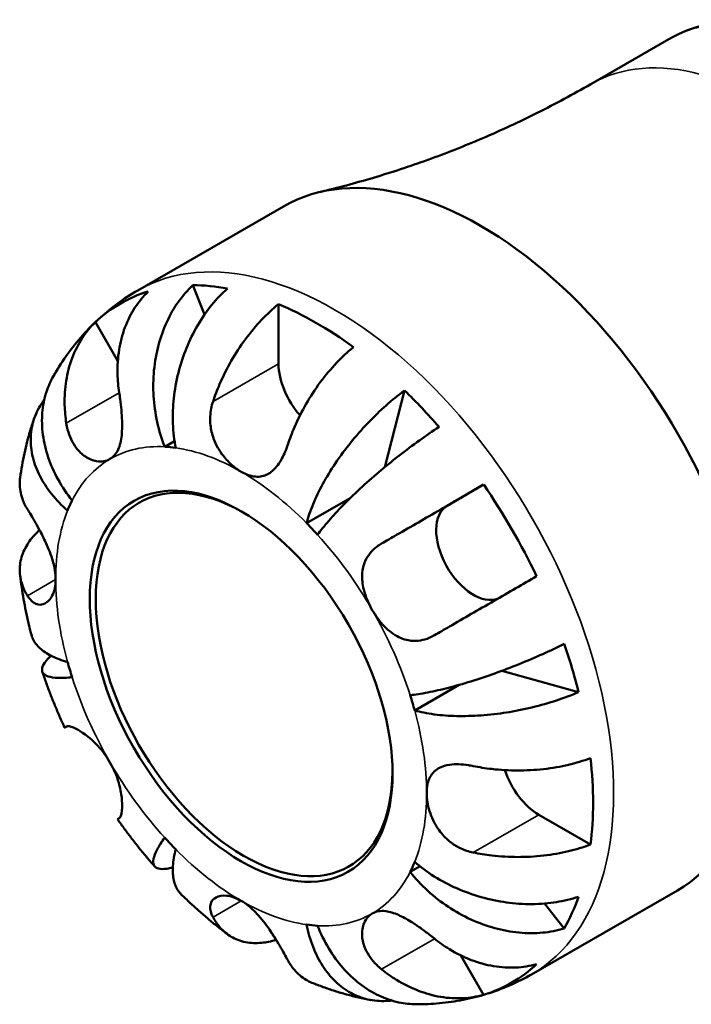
# Model space of a CAD drawing. Header units: millimetres. Extents: x 0 to 903, y 0 to 594.
# Tile 11 of 14: x 549 to 589, y 443 to 501. Entities that reach past the tile are written whole.
import ezdxf

# ---------------------------------------------------------------- set-up
doc = ezdxf.new("R2010")
doc.units = ezdxf.units.MM
doc.layers.add('Visible (ANSI)', color=7, linetype='Continuous', lineweight=50)
doc.layers.add('Visible Narrow (ANSI)', color=7, linetype='Continuous', lineweight=35)

msp = doc.modelspace()

# ---------------------------------------------------------------- linework, layer by layer
at = {"layer": 'Visible (ANSI)'}
for p, q in [((587.289, 500.159), (582.647, 497.486)), ((564.354, 490.206), (555.667, 485.203)), ((559.64, 483.76), (558.948, 485.515)), ((564.053, 480.829), (564.053, 484.388)), ((554.48, 480.994), (553.142, 483.312)), ((570.378, 474.676), (571.551, 479.245)), ((557.273, 475.893), (557.857, 476.229)), ((574.093, 472.373), (576.269, 473.636)), ((565.725, 471.339), (568.323, 472.835)), ((581.921, 461.284), (577.352, 462.549)), ((572.164, 460.187), (574.814, 461.713)), ((582.634, 452.205), (579.557, 453.977)), ((571.893, 450.571), (572.478, 450.908)), ((587.809, 449.476), (579.122, 444.474)), ((581.067, 447.205), (579.886, 448.69)), ((576.269, 443.254), (574.919, 445.593))]:
    msp.add_line(p, q, dxfattribs=at)
for centre, major_axis, start_param, end_param in [((576.081, 469.841), (11.727, -20.365), 0, 3.141593), ((566.281, 464.197), (-11.648, 20.227), 5.824761, 5.960079), ((566.281, 464.197), (-11.648, 20.227), 6.14975, 6.420488), ((566.281, 464.197), (11.648, -20.227), 2.222759, 2.493498), ((566.281, 479.547), (-1.572, 2.73), 0.787332, 1.917489), ((566.281, 464.197), (11.648, -20.227), 1.89777, 2.033088), ((561.826, 461.632), (-7.797, 13.54), 5.860414, 5.924425), ((562.003, 461.734), (6.238, -10.832), 2.364173, 7.060605), ((566.281, 464.197), (11.648, -20.227), 1.437361, 1.708099), ((561.826, 461.632), (-7.797, 13.54), 0.362627, 0.426638), ((575.668, 469.645), (1.572, -2.73), 3.143526, 6.218993), ((561.826, 461.632), (-7.797, 13.54), 5.075016, 5.139027), ((566.281, 464.197), (11.648, -20.227), 1.112372, 1.24769), ((561.826, 461.632), (7.797, -13.54), 4.289618, 4.353629), ((561.826, 461.632), (-7.797, 13.54), 4.289618, 4.353629), ((566.281, 464.197), (11.648, -20.227), 0.651963, 0.922701), ((579.557, 456.552), (-1.572, 2.73), 1.220694, 2.358128), ((561.826, 461.632), (7.797, -13.54), 5.075016, 5.139027), ((561.826, 461.632), (7.797, -13.54), 0.362627, 0.426638), ((566.281, 464.197), (11.648, -20.227), 0.326974, 0.462292), ((561.826, 461.632), (7.797, -13.54), 5.860414, 5.924425), ((566.281, 464.197), (11.648, -20.227), 6.14975, 6.420488)]:
    msp.add_ellipse(centre, major_axis=major_axis, ratio=0.578093, start_param=start_param, end_param=end_param, dxfattribs=at)
msp.add_ellipse((561.826, 461.632), major_axis=(-6.363, 11.049), ratio=0.578093, dxfattribs=at)
for points, knots in [([(599.853, 498.462), (599.012, 499.03), (598.154, 499.523), (596.431, 500.338), (595.57, 500.66), (593.832, 501.122), (592.96, 501.26), (591.245, 501.323), (590.407, 501.25), (588.788, 500.875), (588.006, 500.572), (587.289, 500.159)], [-4.091235, -4.091235, -4.091235, -4.091235, -3.768773, -3.768773, -3.44631, -3.44631, -3.123847, -3.123847, -2.801384, -2.801384, -2.478922, -2.478922, -2.478922, -2.478922]), ([(566.522, 491.061), (567.567, 491.309), (568.629, 491.592), (570.776, 492.231), (571.86, 492.587), (574.037, 493.373), (575.129, 493.803), (577.305, 494.736), (578.39, 495.239), (580.538, 496.313), (581.602, 496.884), (582.647, 497.486)], [0.6129451, 0.6129451, 0.6129451, 0.6129451, 0.647049, 0.647049, 0.6811528, 0.6811528, 0.7152567, 0.7152567, 0.7493606, 0.7493606, 0.7834645, 0.7834645, 0.7834645, 0.7834645]), ([(557.273, 475.893), (557.098, 476.338), (556.94, 476.845), (556.711, 477.882), (556.64, 478.414), (556.58, 479.388), (556.585, 479.92), (556.685, 480.965), (556.779, 481.478), (557.018, 482.386), (557.185, 482.864), (557.596, 483.76), (557.841, 484.178), (558.335, 484.873), (558.628, 485.216), (558.948, 485.515)], [3.513394, 3.513394, 3.513394, 3.513394, 3.660118, 3.660118, 3.806842, 3.806842, 3.952998, 3.952998, 4.099153, 4.099153, 4.244968, 4.244968, 4.390783, 4.390783, 4.532631, 4.532631, 4.532631, 4.532631]), ([(555.667, 485.203), (555.237, 484.956), (554.821, 484.683), (554.025, 484.096), (553.645, 483.78), (552.926, 483.114), (552.587, 482.763), (551.954, 482.035), (551.659, 481.657), (551.114, 480.881), (550.864, 480.484), (550.635, 480.079)], [0.7834645, 0.7834645, 0.7834645, 0.7834645, 0.849207, 0.849207, 0.9149496, 0.9149496, 0.9806922, 0.9806922, 1.0464348, 1.0464348, 1.1121774, 1.1121774, 1.1121774, 1.1121774]), ([(556.292, 485.14), (555.989, 484.846), (555.72, 484.512), (555.279, 483.834), (555.07, 483.427), (554.743, 482.556), (554.626, 482.093), (554.485, 481.213), (554.45, 480.714), (554.474, 479.844), (554.509, 479.475), (554.563, 479.122)], [0.14941, 0.14941, 0.14941, 0.14941, 0.290445, 0.290445, 0.4363418, 0.4363418, 0.5822385, 0.5822385, 0.7293467, 0.7293467, 0.8352626, 0.8352626, 0.8352626, 0.8352626]), ([(561.01, 485.316), (560.671, 485.018), (560.35, 484.678), (559.789, 483.989), (559.499, 483.575), (558.98, 482.69), (558.752, 482.218), (558.387, 481.323), (558.218, 480.817), (557.958, 479.787), (557.867, 479.263), (557.763, 478.305), (557.741, 477.783), (557.779, 476.763), (557.84, 476.267), (557.927, 475.83)], [0.149402, 0.149402, 0.149402, 0.149402, 0.29125, 0.29125, 0.437065, 0.437065, 0.58288, 0.58288, 0.729035, 0.729035, 0.87519, 0.87519, 1.021915, 1.021915, 1.168639, 1.168639, 1.168639, 1.168639]), ([(560.149, 478.581), (560.26, 478.917), (560.394, 479.27), (560.753, 480.103), (560.996, 480.581), (561.483, 481.428), (561.771, 481.875), (562.394, 482.717), (562.727, 483.112), (563.352, 483.772), (563.698, 484.099), (564.053, 484.388)], [3.8923951, 3.8923951, 3.8923951, 3.8923951, 3.9983109, 3.9983109, 4.1454192, 4.1454192, 4.2913159, 4.2913159, 4.4372126, 4.4372126, 4.5782477, 4.5782477, 4.5782477, 4.5782477]), ([(551.413, 477.294), (551.359, 477.647), (551.324, 478.016), (551.3, 478.886), (551.335, 479.385), (551.476, 480.265), (551.593, 480.728), (551.92, 481.599), (552.129, 482.006), (552.57, 482.684), (552.839, 483.018), (553.142, 483.312)], [3.8923951, 3.8923951, 3.8923951, 3.8923951, 3.9983109, 3.9983109, 4.1454192, 4.1454192, 4.2913159, 4.2913159, 4.4372126, 4.4372126, 4.5782477, 4.5782477, 4.5782477, 4.5782477]), ([(568.508, 481.822), (568.153, 481.533), (567.807, 481.207), (567.182, 480.547), (566.849, 480.151), (566.226, 479.309), (565.937, 478.863), (565.45, 478.016), (565.208, 477.538), (564.849, 476.704), (564.715, 476.352), (564.603, 476.015)], [0.14941, 0.14941, 0.14941, 0.14941, 0.290445, 0.290445, 0.4363418, 0.4363418, 0.5822385, 0.5822385, 0.7293467, 0.7293467, 0.8352626, 0.8352626, 0.8352626, 0.8352626]), ([(550.635, 480.079), (550.477, 479.799), (550.336, 479.485), (550.097, 478.751), (550.016, 478.323), (549.95, 477.515), (549.958, 477.062), (550.08, 476.145), (550.193, 475.681), (550.479, 474.839), (550.679, 474.382), (551.169, 473.496), (551.461, 473.067), (551.759, 472.693)], [0.3186447, 0.3186447, 0.3186447, 0.3186447, 0.4370651, 0.4370651, 0.5828803, 0.5828803, 0.7290354, 0.7290354, 0.8751905, 0.8751905, 1.0219149, 1.0219149, 1.1686392, 1.1686392, 1.1686392, 1.1686392]), ([(554.563, 479.122), (554.583, 478.993), (554.603, 478.862), (554.649, 478.516), (554.674, 478.3), (554.713, 477.861), (554.728, 477.642), (554.744, 477.131), (554.739, 476.85), (554.68, 476.257), (554.612, 475.966), (554.385, 475.475), (554.222, 475.284), (554.013, 475.164)], [-0.5076659, -0.5076659, -0.5076659, -0.5076659, -0.4671899, -0.4671899, -0.4020022, -0.4020022, -0.3350664, -0.3350664, -0.2430046, -0.2430046, -0.1248886, -0.1248886, 0, 0, 0, 0]), ([(565.725, 471.339), (565.812, 471.676), (565.94, 472.064), (566.272, 472.87), (566.476, 473.288), (566.899, 474.062), (567.158, 474.489), (567.731, 475.338), (568.046, 475.761), (568.654, 476.516), (569.003, 476.918), (569.731, 477.683), (570.108, 478.046), (570.8, 478.66), (571.176, 478.968), (571.551, 479.245)], [3.513394, 3.513394, 3.513394, 3.513394, 3.660118, 3.660118, 3.806842, 3.806842, 3.952998, 3.952998, 4.099153, 4.099153, 4.244968, 4.244968, 4.390783, 4.390783, 4.532631, 4.532631, 4.532631, 4.532631]), ([(551.488, 472.093), (551.154, 472.386), (550.822, 472.726), (550.252, 473.437), (550.014, 473.808), (549.66, 474.501), (549.511, 474.885), (549.323, 475.654), (549.284, 476.039), (549.298, 476.732), (549.354, 477.103), (549.573, 477.815), (549.737, 478.155), (549.981, 478.534), (550.04, 478.619), (550.104, 478.703)], [3.5133937, 3.5133937, 3.5133937, 3.5133937, 3.6601181, 3.6601181, 3.8068425, 3.8068425, 3.9529976, 3.9529976, 4.0991526, 4.0991526, 4.2449679, 4.2449679, 4.3907831, 4.3907831, 4.4324587, 4.4324587, 4.4324587, 4.4324587]), ([(561.826, 474.406), (561.649, 474.508), (561.472, 474.634), (561.112, 474.944), (560.932, 475.132), (560.526, 475.65), (560.324, 476.001), (560.091, 476.639), (560.028, 476.905), (559.979, 477.35), (559.974, 477.524), (559.99, 477.858), (560.01, 478.017), (560.068, 478.312), (560.104, 478.448), (560.149, 478.581)], [0, 0, 0, 0, 0.0751484, 0.0751484, 0.1577568, 0.1577568, 0.278871, 0.278871, 0.3605643, 0.3605643, 0.4131592, 0.4131592, 0.4617469, 0.4617469, 0.504857, 0.504857, 0.504857, 0.504857]), ([(549.515, 477.615), (549.432, 477.381), (549.354, 477.146), (549.21, 476.675), (549.144, 476.438), (549.021, 475.965), (548.965, 475.728), (548.862, 475.253), (548.815, 475.016), (548.732, 474.54), (548.694, 474.302), (548.662, 474.064)], [1.2423981, 1.2423981, 1.2423981, 1.2423981, 1.2788639, 1.2788639, 1.3153297, 1.3153297, 1.3517954, 1.3517954, 1.3882612, 1.3882612, 1.424727, 1.424727, 1.424727, 1.424727]), ([(554.013, 475.164), (553.903, 475.1), (553.782, 475.056), (553.513, 475.009), (553.364, 475.009), (552.992, 475.072), (552.765, 475.162), (552.348, 475.439), (552.159, 475.618), (551.881, 475.989), (551.78, 476.159), (551.612, 476.522), (551.544, 476.714), (551.46, 477.038), (551.434, 477.165), (551.413, 477.294)], [0, 0, 0, 0, 0.0660814, 0.0660814, 0.1366745, 0.1366745, 0.238734, 0.238734, 0.3345777, 0.3345777, 0.4015785, 0.4015785, 0.4668531, 0.4668531, 0.5074534, 0.5074534, 0.5074534, 0.5074534]), ([(573.613, 477.07), (573.219, 476.813), (572.814, 476.535), (572.056, 475.992), (571.634, 475.676), (570.799, 475.024), (570.387, 474.687), (569.654, 474.064), (569.265, 473.721), (568.531, 473.041), (568.186, 472.704), (567.598, 472.103), (567.302, 471.784), (566.78, 471.178), (566.554, 470.893), (566.379, 470.65)], [0.149402, 0.149402, 0.149402, 0.149402, 0.29125, 0.29125, 0.437065, 0.437065, 0.58288, 0.58288, 0.729035, 0.729035, 0.87519, 0.87519, 1.021915, 1.021915, 1.168639, 1.168639, 1.168639, 1.168639]), ([(564.603, 476.015), (564.599, 476.003), (564.595, 475.99), (564.533, 475.808), (564.47, 475.645), (564.34, 475.354), (564.276, 475.226), (564.124, 474.962), (564.035, 474.83), (563.778, 474.514), (563.601, 474.361), (563.184, 474.139), (562.944, 474.092), (562.411, 474.136), (562.121, 474.236), (561.826, 474.406)], [-0.5107229, -0.5107229, -0.5107229, -0.5107229, -0.5065357, -0.5065357, -0.4498196, -0.4498196, -0.4007076, -0.4007076, -0.3417366, -0.3417366, -0.2415977, -0.2415977, -0.1249838, -0.1249838, 0, 0, 0, 0]), ([(548.662, 474.064), (548.645, 473.937), (548.637, 473.812), (548.639, 473.41), (548.689, 473.102), (548.871, 472.583), (548.976, 472.369), (549.1, 472.169)], [0.5198379, 0.5198379, 0.5198379, 0.5198379, 0.5822385, 0.5822385, 0.7293467, 0.7293467, 0.8352626, 0.8352626, 0.8352626, 0.8352626]), ([(570.188, 470.124), (570.467, 470.285), (570.769, 470.46), (571.511, 470.889), (571.961, 471.149), (572.794, 471.631), (573.254, 471.896), (574.172, 472.426), (574.63, 472.691), (575.439, 473.157), (575.863, 473.401), (576.269, 473.636)], [3.8923951, 3.8923951, 3.8923951, 3.8923951, 3.9983109, 3.9983109, 4.1454192, 4.1454192, 4.2913159, 4.2913159, 4.4372126, 4.4372126, 4.5782477, 4.5782477, 4.5782477, 4.5782477]), ([(549.1, 472.169), (549.149, 472.09), (549.2, 472.006), (549.334, 471.784), (549.419, 471.642), (549.602, 471.327), (549.699, 471.155), (549.935, 470.718), (550.073, 470.448), (550.365, 469.811), (550.508, 469.446), (550.718, 468.704), (550.777, 468.335), (550.777, 467.994)], [-0.5081641, -0.5081641, -0.5081641, -0.5081641, -0.4646053, -0.4646053, -0.4015475, -0.4015475, -0.3356183, -0.3356183, -0.2428696, -0.2428696, -0.1249066, -0.1249066, 0, 0, 0, 0]), ([(549.1, 467.018), (548.976, 467.218), (548.871, 467.432), (548.689, 467.952), (548.639, 468.26), (548.636, 468.822), (548.682, 469.128), (548.886, 469.727), (549.044, 470.021), (549.384, 470.496), (549.583, 470.722), (549.816, 470.939)], [3.8923951, 3.8923951, 3.8923951, 3.8923951, 3.9983109, 3.9983109, 4.1454192, 4.1454192, 4.2913159, 4.2913159, 4.4372126, 4.4372126, 4.5592099, 4.5592099, 4.5592099, 4.5592099]), ([(569.638, 466.166), (569.528, 466.356), (569.43, 466.553), (569.255, 466.967), (569.182, 467.183), (569.05, 467.71), (569.015, 468.017), (569.048, 468.587), (569.108, 468.847), (569.291, 469.255), (569.388, 469.411), (569.619, 469.693), (569.751, 469.819), (569.989, 470.001), (570.086, 470.065), (570.188, 470.124)], [0, 0, 0, 0, 0.0660814, 0.0660814, 0.1366745, 0.1366745, 0.238734, 0.238734, 0.3345777, 0.3345777, 0.4015785, 0.4015785, 0.4668531, 0.4668531, 0.5074534, 0.5074534, 0.5074534, 0.5074534]), ([(548.657, 468.234), (548.686, 467.996), (548.719, 467.758), (548.79, 467.284), (548.829, 467.047), (548.913, 466.573), (548.959, 466.337), (549.055, 465.865), (549.107, 465.629), (549.215, 465.158), (549.272, 464.923), (549.333, 464.689)], [1.7226754, 1.7226754, 1.7226754, 1.7226754, 1.7593127, 1.7593127, 1.7959501, 1.7959501, 1.8325874, 1.8325874, 1.8692247, 1.8692247, 1.905862, 1.905862, 1.905862, 1.905862]), ([(550.777, 467.994), (550.777, 467.815), (550.761, 467.645), (550.695, 467.321), (550.644, 467.17), (550.463, 466.806), (550.306, 466.64), (550.005, 466.493), (549.873, 466.474), (549.647, 466.515), (549.554, 466.555), (549.375, 466.677), (549.29, 466.759), (549.172, 466.908), (549.135, 466.961), (549.1, 467.018)], [-2.1766796, -2.1766796, -2.1766796, -2.1766796, -2.1108665, -2.1108665, -2.0405522, -2.0405522, -1.917383, -1.917383, -1.8294227, -1.8294227, -1.7655818, -1.7655818, -1.7011788, -1.7011788, -1.6696191, -1.6696191, -1.6696191, -1.6696191]), ([(579.419, 468.18), (579.013, 467.946), (578.589, 467.701), (577.78, 467.235), (577.322, 466.97), (576.404, 466.44), (575.944, 466.175), (575.111, 465.693), (574.661, 465.433), (573.919, 465.004), (573.617, 464.829), (573.338, 464.668)], [0.14941, 0.14941, 0.14941, 0.14941, 0.290445, 0.290445, 0.4363418, 0.4363418, 0.5822385, 0.5822385, 0.7293467, 0.7293467, 0.8352626, 0.8352626, 0.8352626, 0.8352626]), ([(573.338, 464.668), (573.237, 464.61), (573.133, 464.557), (572.856, 464.441), (572.681, 464.39), (572.321, 464.33), (572.138, 464.324), (571.705, 464.367), (571.459, 464.439), (570.916, 464.704), (570.631, 464.921), (570.093, 465.472), (569.847, 465.805), (569.638, 466.166)], [-0.5076659, -0.5076659, -0.5076659, -0.5076659, -0.4671899, -0.4671899, -0.4020022, -0.4020022, -0.3350664, -0.3350664, -0.2430046, -0.2430046, -0.1248886, -0.1248886, 0, 0, 0, 0]), ([(549.333, 464.689), (549.353, 464.609), (549.381, 464.53), (549.511, 464.248), (549.66, 464.058), (550.014, 463.735), (550.252, 463.573), (550.822, 463.29), (551.154, 463.169), (551.488, 463.077)], [0.6733976, 0.6733976, 0.6733976, 0.6733976, 0.7290354, 0.7290354, 0.8751905, 0.8751905, 1.0219149, 1.0219149, 1.1686392, 1.1686392, 1.1686392, 1.1686392]), ([(571.893, 461.098), (572.191, 461.13), (572.55, 461.183), (573.334, 461.335), (573.759, 461.433), (574.573, 461.642), (575.036, 461.774), (575.991, 462.07), (576.483, 462.236), (577.389, 462.56), (577.887, 462.748), (578.869, 463.145), (579.353, 463.353), (580.203, 463.737), (580.647, 463.948), (581.067, 464.16)], [3.513394, 3.513394, 3.513394, 3.513394, 3.660118, 3.660118, 3.806842, 3.806842, 3.952998, 3.952998, 4.099153, 4.099153, 4.244968, 4.244968, 4.390783, 4.390783, 4.532631, 4.532631, 4.532631, 4.532631]), ([(551.759, 462.165), (551.461, 462.134), (551.169, 462.119), (550.679, 462.137), (550.479, 462.169), (550.193, 462.263), (550.08, 462.333), (549.958, 462.517), (549.95, 462.63), (550.016, 462.866), (550.097, 463.01), (550.303, 463.261), (550.394, 463.356), (550.495, 463.453)], [3.5133937, 3.5133937, 3.5133937, 3.5133937, 3.6601181, 3.6601181, 3.8068425, 3.8068425, 3.9529976, 3.9529976, 4.0991526, 4.0991526, 4.2449679, 4.2449679, 4.3270855, 4.3270855, 4.3270855, 4.3270855]), ([(549.981, 462.503), (550.057, 462.277), (550.136, 462.051), (550.298, 461.602), (550.382, 461.378), (550.554, 460.931), (550.643, 460.709), (550.826, 460.265), (550.919, 460.044), (551.111, 459.604), (551.21, 459.385), (551.311, 459.167)], [2.020552, 2.020552, 2.020552, 2.020552, 2.0563862, 2.0563862, 2.0922203, 2.0922203, 2.1280545, 2.1280545, 2.1638886, 2.1638886, 2.1997228, 2.1997228, 2.1997228, 2.1997228]), ([(581.921, 461.284), (581.493, 461.098), (581.038, 460.927), (580.16, 460.636), (579.657, 460.491), (578.63, 460.244), (578.107, 460.142), (577.149, 459.993), (576.627, 459.931), (575.605, 459.859), (575.106, 459.848), (574.224, 459.867), (573.761, 459.899), (572.898, 460.013), (572.498, 460.094), (572.164, 460.187)], [0.149402, 0.149402, 0.149402, 0.149402, 0.29125, 0.29125, 0.437065, 0.437065, 0.58288, 0.58288, 0.729035, 0.729035, 0.87519, 0.87519, 1.021915, 1.021915, 1.168639, 1.168639, 1.168639, 1.168639]), ([(551.447, 459.243), (551.432, 459.234), (551.418, 459.226), (551.335, 459.18), (551.3, 459.16), (551.324, 459.176), (551.359, 459.196), (551.413, 459.229)], [0.5569284, 0.5569284, 0.5569284, 0.5569284, 0.5822385, 0.5822385, 0.7293467, 0.7293467, 0.8352626, 0.8352626, 0.8352626, 0.8352626]), ([(551.413, 459.229), (551.433, 459.241), (551.46, 459.248), (551.544, 459.253), (551.612, 459.243), (551.78, 459.193), (551.881, 459.152), (552.152, 459.015), (552.333, 458.905), (552.774, 458.582), (553.038, 458.353), (553.557, 457.791), (553.805, 457.459), (554.013, 457.098)], [-0.5076659, -0.5076659, -0.5076659, -0.5076659, -0.4671899, -0.4671899, -0.4020022, -0.4020022, -0.3350664, -0.3350664, -0.2430046, -0.2430046, -0.1248886, -0.1248886, 0, 0, 0, 0]), ([(575.652, 456.879), (575.999, 456.807), (576.371, 456.747), (577.272, 456.642), (577.807, 456.613), (578.784, 456.612), (579.315, 456.638), (580.356, 456.756), (580.866, 456.847), (581.75, 457.056), (582.206, 457.193), (582.634, 457.355)], [3.8923951, 3.8923951, 3.8923951, 3.8923951, 3.9983109, 3.9983109, 4.1454192, 4.1454192, 4.2913159, 4.2913159, 4.4372126, 4.4372126, 4.5782477, 4.5782477, 4.5782477, 4.5782477]), ([(554.013, 457.098), (554.124, 456.907), (554.222, 456.71), (554.398, 456.298), (554.474, 456.083), (554.623, 455.566), (554.679, 455.272), (554.739, 454.754), (554.745, 454.533), (554.728, 454.22), (554.714, 454.112), (554.674, 453.94), (554.649, 453.875), (554.603, 453.804), (554.584, 453.785), (554.563, 453.773)], [0, 0, 0, 0, 0.0660814, 0.0660814, 0.1366745, 0.1366745, 0.238734, 0.238734, 0.3345777, 0.3345777, 0.4015785, 0.4015785, 0.4668531, 0.4668531, 0.5074534, 0.5074534, 0.5074534, 0.5074534]), ([(572.875, 455.269), (572.875, 455.449), (572.891, 455.618), (572.958, 455.943), (573.011, 456.096), (573.212, 456.471), (573.397, 456.654), (573.819, 456.87), (574.021, 456.929), (574.415, 456.984), (574.591, 456.992), (574.963, 456.982), (575.157, 456.963), (575.454, 456.917), (575.553, 456.899), (575.652, 456.879)], [-2.1766796, -2.1766796, -2.1766796, -2.1766796, -2.1108665, -2.1108665, -2.0405522, -2.0405522, -1.917383, -1.917383, -1.8294227, -1.8294227, -1.7655818, -1.7655818, -1.7011788, -1.7011788, -1.6696191, -1.6696191, -1.6696191, -1.6696191]), ([(575.652, 451.728), (575.515, 451.756), (575.38, 451.793), (575.054, 451.904), (574.866, 451.987), (574.498, 452.195), (574.321, 452.321), (573.922, 452.664), (573.718, 452.897), (573.325, 453.475), (573.161, 453.827), (572.932, 454.558), (572.875, 454.929), (572.875, 455.269)], [-0.5081641, -0.5081641, -0.5081641, -0.5081641, -0.4646053, -0.4646053, -0.4015475, -0.4015475, -0.3356183, -0.3356183, -0.2428696, -0.2428696, -0.1249066, -0.1249066, 0, 0, 0, 0]), ([(554.563, 453.773), (554.509, 453.741), (554.474, 453.72), (554.462, 453.712), (554.461, 453.711), (554.461, 453.711)], [3.8923951, 3.8923951, 3.8923951, 3.8923951, 3.9983109, 3.9983109, 4.0208932, 4.0208932, 4.0208932, 4.0208932]), ([(554.461, 453.711), (554.599, 453.515), (554.74, 453.32), (555.025, 452.933), (555.169, 452.742), (555.462, 452.362), (555.611, 452.174), (555.911, 451.802), (556.063, 451.617), (556.371, 451.252), (556.527, 451.071), (556.684, 450.893)], [2.5126518, 2.5126518, 2.5126518, 2.5126518, 2.5484855, 2.5484855, 2.5843193, 2.5843193, 2.620153, 2.620153, 2.6559867, 2.6559867, 2.6918205, 2.6918205, 2.6918205, 2.6918205]), ([(557.757, 450.851), (557.627, 450.814), (557.503, 450.785), (557.185, 450.734), (557.018, 450.738), (556.779, 450.801), (556.685, 450.866), (556.585, 451.066), (556.58, 451.201), (556.64, 451.498), (556.711, 451.688), (556.94, 452.124), (557.098, 452.371), (557.273, 452.614)], [0.3574372, 0.3574372, 0.3574372, 0.3574372, 0.4370651, 0.4370651, 0.5828803, 0.5828803, 0.7290354, 0.7290354, 0.8751905, 0.8751905, 1.0219149, 1.0219149, 1.1686392, 1.1686392, 1.1686392, 1.1686392]), ([(582.634, 452.205), (582.206, 452.042), (581.75, 451.906), (580.866, 451.696), (580.356, 451.605), (579.315, 451.488), (578.784, 451.461), (577.807, 451.463), (577.272, 451.492), (576.371, 451.597), (575.999, 451.657), (575.652, 451.728)], [0.14941, 0.14941, 0.14941, 0.14941, 0.290445, 0.290445, 0.4363418, 0.4363418, 0.5822385, 0.5822385, 0.7293467, 0.7293467, 0.8352626, 0.8352626, 0.8352626, 0.8352626]), ([(557.927, 451.925), (557.84, 451.588), (557.779, 451.239), (557.741, 450.602), (557.763, 450.314), (557.867, 449.844), (557.958, 449.618), (558.138, 449.362), (558.194, 449.297), (558.255, 449.238)], [3.5133937, 3.5133937, 3.5133937, 3.5133937, 3.6601181, 3.6601181, 3.8068425, 3.8068425, 3.9529976, 3.9529976, 4.0093047, 4.0093047, 4.0093047, 4.0093047]), ([(572.164, 451.171), (572.498, 450.878), (572.898, 450.577), (573.761, 450.035), (574.224, 449.793), (575.106, 449.405), (575.605, 449.222), (576.627, 448.933), (577.149, 448.826), (578.107, 448.693), (578.63, 448.655), (579.657, 448.661), (580.16, 448.705), (581.038, 448.845), (581.493, 448.953), (581.921, 449.097)], [3.513394, 3.513394, 3.513394, 3.513394, 3.660118, 3.660118, 3.806842, 3.806842, 3.952998, 3.952998, 4.099153, 4.099153, 4.244968, 4.244968, 4.390783, 4.390783, 4.532631, 4.532631, 4.532631, 4.532631]), ([(581.067, 447.205), (580.647, 447.078), (580.203, 446.996), (579.353, 446.917), (578.869, 446.915), (577.887, 447.007), (577.389, 447.103), (576.483, 447.35), (575.991, 447.525), (575.036, 447.962), (574.573, 448.224), (573.759, 448.763), (573.334, 449.09), (572.55, 449.807), (572.191, 450.197), (571.893, 450.571)], [0.149402, 0.149402, 0.149402, 0.149402, 0.29125, 0.29125, 0.437065, 0.437065, 0.58288, 0.58288, 0.729035, 0.729035, 0.87519, 0.87519, 1.021915, 1.021915, 1.168639, 1.168639, 1.168639, 1.168639]), ([(558.254, 449.238), (558.427, 449.069), (558.602, 448.902), (558.955, 448.572), (559.134, 448.41), (559.495, 448.091), (559.677, 447.933), (560.045, 447.624), (560.231, 447.472), (560.606, 447.173), (560.796, 447.026), (560.987, 446.882)], [2.8065497, 2.8065497, 2.8065497, 2.8065497, 2.8431949, 2.8431949, 2.8798401, 2.8798401, 2.9164853, 2.9164853, 2.9531305, 2.9531305, 2.9897758, 2.9897758, 2.9897758, 2.9897758]), ([(560.149, 447.882), (560.105, 447.964), (560.069, 448.044), (560.002, 448.238), (559.98, 448.349), (559.977, 448.562), (559.996, 448.663), (560.095, 448.88), (560.194, 448.983), (560.499, 449.145), (560.721, 449.182), (561.239, 449.127), (561.532, 449.027), (561.826, 448.858)], [-0.5081641, -0.5081641, -0.5081641, -0.5081641, -0.4646053, -0.4646053, -0.4015475, -0.4015475, -0.3356183, -0.3356183, -0.2428696, -0.2428696, -0.1249066, -0.1249066, 0, 0, 0, 0]), ([(561.826, 448.858), (561.981, 448.768), (562.136, 448.661), (562.45, 448.403), (562.609, 448.253), (563.033, 447.799), (563.283, 447.473), (563.681, 446.896), (563.833, 446.655), (564.077, 446.254), (564.172, 446.091), (564.348, 445.782), (564.429, 445.637), (564.538, 445.438), (564.571, 445.376), (564.603, 445.316)], [-2.1766796, -2.1766796, -2.1766796, -2.1766796, -2.1108665, -2.1108665, -2.0405522, -2.0405522, -1.917383, -1.917383, -1.8294227, -1.8294227, -1.7655818, -1.7655818, -1.7011788, -1.7011788, -1.6696191, -1.6696191, -1.6696191, -1.6696191]), ([(570.188, 444.775), (570.087, 444.857), (569.99, 444.943), (569.751, 445.179), (569.619, 445.333), (569.388, 445.661), (569.291, 445.834), (569.113, 446.251), (569.052, 446.494), (569.01, 447.029), (569.056, 447.307), (569.264, 447.788), (569.43, 447.979), (569.638, 448.1)], [-0.5076659, -0.5076659, -0.5076659, -0.5076659, -0.4671899, -0.4671899, -0.4020022, -0.4020022, -0.3350664, -0.3350664, -0.2430046, -0.2430046, -0.1248886, -0.1248886, 0, 0, 0, 0]), ([(569.638, 448.1), (569.749, 448.164), (569.87, 448.208), (570.141, 448.256), (570.291, 448.257), (570.682, 448.204), (570.929, 448.126), (571.439, 447.902), (571.694, 447.762), (572.138, 447.486), (572.321, 447.364), (572.681, 447.11), (572.855, 446.981), (573.132, 446.767), (573.236, 446.685), (573.338, 446.603)], [0, 0, 0, 0, 0.0660814, 0.0660814, 0.1366745, 0.1366745, 0.238734, 0.238734, 0.3345777, 0.3345777, 0.4015785, 0.4015785, 0.4668531, 0.4668531, 0.5074534, 0.5074534, 0.5074534, 0.5074534]), ([(563.911, 446.527), (563.606, 446.434), (563.311, 446.376), (562.727, 446.321), (562.394, 446.332), (561.771, 446.457), (561.483, 446.571), (560.996, 446.857), (560.753, 447.056), (560.394, 447.475), (560.26, 447.674), (560.149, 447.882)], [0.1683248, 0.1683248, 0.1683248, 0.1683248, 0.290445, 0.290445, 0.4363418, 0.4363418, 0.5822385, 0.5822385, 0.7293467, 0.7293467, 0.8352626, 0.8352626, 0.8352626, 0.8352626]), ([(570.788, 442.916), (570.675, 442.902), (570.565, 442.893), (570.108, 442.871), (569.731, 442.901), (569.003, 443.069), (568.654, 443.207), (568.046, 443.543), (567.731, 443.77), (567.158, 444.32), (566.899, 444.642), (566.476, 445.297), (566.272, 445.689), (565.94, 446.54), (565.812, 446.997), (565.725, 447.434)], [0.2469069, 0.2469069, 0.2469069, 0.2469069, 0.2912498, 0.2912498, 0.4370651, 0.4370651, 0.5828803, 0.5828803, 0.7290354, 0.7290354, 0.8751905, 0.8751905, 1.0219149, 1.0219149, 1.1686392, 1.1686392, 1.1686392, 1.1686392]), ([(566.379, 447.371), (566.554, 446.925), (566.78, 446.458), (567.302, 445.589), (567.598, 445.188), (568.186, 444.518), (568.531, 444.187), (569.265, 443.622), (569.654, 443.387), (570.387, 443.039), (570.799, 442.894), (571.565, 442.731), (571.917, 442.695), (572.247, 442.693)], [3.5133937, 3.5133937, 3.5133937, 3.5133937, 3.6601181, 3.6601181, 3.8068425, 3.8068425, 3.9529976, 3.9529976, 4.0991526, 4.0991526, 4.2449679, 4.2449679, 4.3667096, 4.3667096, 4.3667096, 4.3667096]), ([(573.338, 446.603), (573.617, 446.379), (573.919, 446.164), (574.661, 445.707), (575.111, 445.488), (575.944, 445.169), (576.404, 445.038), (577.322, 444.884), (577.78, 444.861), (578.589, 444.902), (579.013, 444.968), (579.419, 445.082)], [3.8923951, 3.8923951, 3.8923951, 3.8923951, 3.9983109, 3.9983109, 4.1454192, 4.1454192, 4.2913159, 4.2913159, 4.4372126, 4.4372126, 4.5782477, 4.5782477, 4.5782477, 4.5782477]), ([(564.603, 445.316), (564.715, 445.108), (564.849, 444.91), (565.208, 444.49), (565.45, 444.291), (565.802, 444.085), (565.918, 444.028), (566.04, 443.978)], [3.8923951, 3.8923951, 3.8923951, 3.8923951, 3.9983109, 3.9983109, 4.1454192, 4.1454192, 4.2096858, 4.2096858, 4.2096858, 4.2096858]), ([(576.269, 443.254), (575.863, 443.14), (575.439, 443.074), (574.63, 443.033), (574.172, 443.056), (573.254, 443.21), (572.794, 443.341), (571.961, 443.66), (571.511, 443.879), (570.769, 444.336), (570.467, 444.551), (570.188, 444.775)], [0.14941, 0.14941, 0.14941, 0.14941, 0.290445, 0.290445, 0.4363418, 0.4363418, 0.5822385, 0.5822385, 0.7293467, 0.7293467, 0.8352626, 0.8352626, 0.8352626, 0.8352626]), ([(572.247, 442.693), (572.707, 442.691), (573.171, 442.71), (574.105, 442.795), (574.574, 442.862), (575.511, 443.045), (575.978, 443.162), (576.903, 443.449), (577.361, 443.618), (578.258, 444.008), (578.697, 444.229), (579.122, 444.474)], [3.6002573, 3.6002573, 3.6002573, 3.6002573, 3.6652172, 3.6652172, 3.7301772, 3.7301772, 3.7951372, 3.7951372, 3.8600971, 3.8600971, 3.9250571, 3.9250571, 3.9250571, 3.9250571]), ([(566.04, 443.978), (566.263, 443.887), (566.488, 443.801), (566.942, 443.636), (567.172, 443.558), (567.635, 443.41), (567.869, 443.341), (568.341, 443.212), (568.579, 443.152), (569.06, 443.042), (569.303, 442.992), (569.548, 442.947)], [3.2875756, 3.2875756, 3.2875756, 3.2875756, 3.3240489, 3.3240489, 3.3605221, 3.3605221, 3.3969953, 3.3969953, 3.4334686, 3.4334686, 3.4699418, 3.4699418, 3.4699418, 3.4699418])]:
    msp.add_open_spline(points, degree=3, knots=knots, dxfattribs=at)
at = {"layer": 'Visible Narrow (ANSI)'}
for p, q in [((560.149, 478.581), (564.053, 480.829)), ((551.413, 477.294), (554.565, 479.109)), ((570.188, 470.124), (574.093, 472.373)), ((549.1, 467.018), (550.777, 467.984)), ((575.652, 451.728), (579.557, 453.977)), ((560.149, 447.882), (561.835, 448.853)), ((570.188, 444.775), (573.349, 446.595))]:
    msp.add_line(p, q, dxfattribs=at)
for centre, major_axis, start_param, end_param in [((592.967, 479.565), (10.32, -17.921), 0, 3.141593), ((567.394, 464.839), (11.727, -20.365), 0, 3.141593), ((561.826, 461.632), (-7.797, 13.54), 5.924425, 6.285119), ((561.826, 461.632), (-7.797, 13.54), 5.499721, 5.860414), ((561.826, 461.632), (-7.797, 13.54), 0.001934, 0.362627), ((561.826, 461.632), (-7.797, 13.54), 5.139027, 5.499721), ((561.826, 461.632), (7.797, -13.54), 3.568231, 3.928925), ((561.826, 461.632), (-7.797, 13.54), 4.714323, 5.075016), ((561.826, 461.632), (7.797, -13.54), 3.928925, 4.289618), ((561.826, 461.632), (-7.797, 13.54), 4.353629, 4.714323), ((561.826, 461.632), (7.797, -13.54), 4.353629, 4.714323), ((561.826, 461.632), (-7.797, 13.54), 3.928925, 4.289618), ((561.826, 461.632), (7.797, -13.54), 4.714323, 5.075016), ((561.826, 461.632), (-7.797, 13.54), 3.568231, 3.928925), ((561.826, 461.632), (7.797, -13.54), 5.139027, 5.499721), ((561.826, 461.632), (7.797, -13.54), 0.001934, 0.362627), ((561.826, 461.632), (7.797, -13.54), 5.499721, 5.860414), ((561.826, 461.632), (7.797, -13.54), 5.924425, 6.285119)]:
    msp.add_ellipse(centre, major_axis=major_axis, ratio=0.578093, start_param=start_param, end_param=end_param, dxfattribs=at)
msp.add_open_spline([(587.289, 500.159), (587.535, 500.3), (587.789, 500.427), (589.204, 501.025), (590.499, 501.21), (592.955, 501), (594.064, 500.733), (597.043, 499.597), (599, 498.407), (602.679, 495.324), (604.468, 493.376), (607.556, 489.093), (608.91, 486.68), (610.943, 481.837), (611.66, 479.321), (612.336, 474.648), (612.309, 472.406), (611.579, 468.835), (610.954, 467.375), (610.095, 466.244)], degree=3, knots=[2.478922, 2.478922, 2.478922, 2.478922, 2.610729, 2.610729, 3.188978, 3.188978, 3.623767, 3.623767, 4.346621, 4.346621, 5.069422, 5.069422, 5.792119, 5.792119, 6.514517, 6.514517, 7.235938, 7.235938, 7.867128, 7.867128, 7.867128, 7.867128], dxfattribs=at)

doc.saveas('drawing.dxf')
